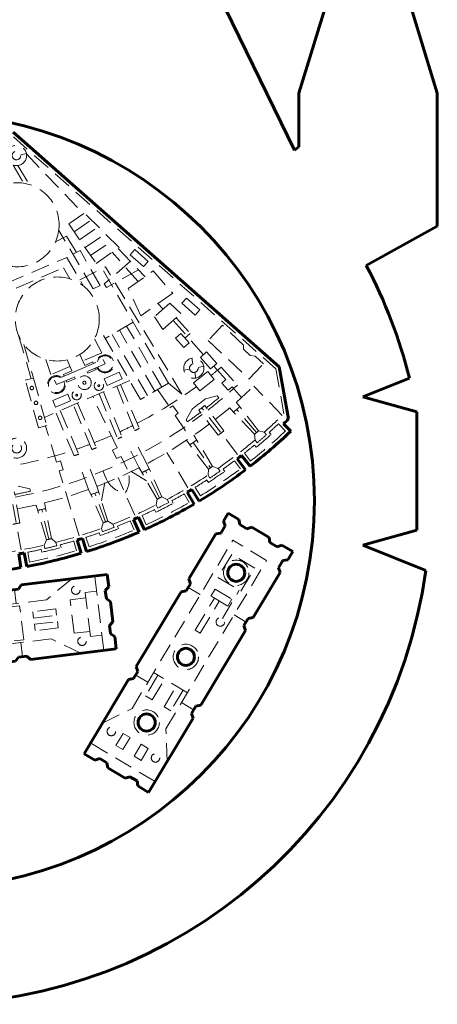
# Model space of a CAD drawing. Header units: millimetres. Extents: x -16512 to -16074, y 2140 to 2664.
# Tile 2 of 7: x -16384 to -16294, y 2143 to 2356. Entities that reach past the tile are written whole.
import ezdxf

# ---------------------------------------------------------------- set-up
doc = ezdxf.new("R2010")
doc.units = ezdxf.units.MM
doc.linetypes.add('K5LT_BASIC', pattern=[0])
doc.linetypes.add('K5LT_DASHED', pattern=[6, 4, -2])

# ---------------------------------------------------------------- blocks, each defined once
blk = doc.blocks.new('U4')
at = {"color": 5, "linetype": 'K5LT_BASIC', "lineweight": 60, "true_color": 0x0000ff}
for p, q in [((-16325.05, 2327.6), (-16378.71, 2437.76)), ((-16317.9, 2360.04), (-16324.07, 2339.92)), ((-16294.18, 2339.92), (-16300.35, 2360.04)), ((-16324.07, 2339.92), (-16324.07, 2328.32)), ((-16294.18, 2311.23), (-16294.18, 2339.92)), ((-16324.07, 2328.32), (-16325.05, 2327.6)), ((-16309.53, 2302.73), (-16294.18, 2311.23)), ((-16310.28, 2274.34), (-16300.18, 2278.38)), ((-16298.6, 2271.08), (-16310.28, 2274.34)), ((-16298.6, 2245.57), (-16298.6, 2271.08)), ((-16310.28, 2242.31), (-16298.6, 2245.57)), ((-16296.66, 2236.86), (-16310.28, 2242.31))]:
    blk.add_line(p, q, dxfattribs=at)
blk.add_circle((-16404.34, 2251.86), 83.61, dxfattribs=at)
for centre, radius, start, end in [((-16405.05, 2252.08), 108.11, 14.0762, 27.9362), ((-16404.34, 2251.86), 108.72, 187.9308, 352.0692)]:
    blk.add_arc(centre, radius, start, end, dxfattribs=at)
blk = doc.blocks.new('U6')
at = {"color": 5, "linetype": 'K5LT_BASIC', "lineweight": 60, "true_color": 0x0000ff}
for p, q in [((-16328.34, 2280.81), (-16385.8, 2331.53)), ((-16326.32, 2269.56), (-16328.34, 2280.81)), ((-16325.85, 2266.9), (-16327.39, 2268.53)), ((-16335.61, 2258.59), (-16337.4, 2260.98)), ((-16334.62, 2259.35), (-16336.46, 2261.7)), ((-16345.63, 2251.82), (-16347.19, 2254.36)), ((-16346.71, 2251.18), (-16348.2, 2253.76)), ((-16358.61, 2245.13), (-16359.79, 2247.88)), ((-16357.47, 2245.64), (-16358.71, 2248.35)), ((-16369.95, 2240.91), (-16370.86, 2243.75)), ((-16371.15, 2240.54), (-16371.99, 2243.41)), ((-16384.14, 2237.47), (-16384.63, 2240.42)), ((-16382.9, 2237.7), (-16383.47, 2240.63))]:
    blk.add_line(p, q, dxfattribs=at)
for centre, radius, start, end in [((-16403.45, 2348.3), 110.22, 313.6315, 314.4047), ((-16403.45, 2348.16), 112.36, 307.7766, 313.6827), ((-16403.45, 2348.16), 109.37, 307.1482, 307.7657), ((-16403.45, 2348.16), 112.36, 300.9663, 307.1373), ((-16403.45, 2348.16), 109.37, 300.3378, 300.9553), ((-16403.45, 2348.16), 112.36, 294.1559, 300.3269), ((-16403.45, 2348.16), 109.37, 293.5275, 294.145), ((-16403.45, 2348.16), 109.37, 286.7171, 287.3346), ((-16403.45, 2348.16), 112.36, 287.3455, 293.5166), ((-16403.45, 2348.16), 109.37, 279.9068, 280.5243), ((-16403.45, 2348.16), 112.36, 280.5352, 286.7062), ((-16403.45, 2348.16), 112.36, 273.7248, 279.8959)]:
    blk.add_arc(centre, radius, start, end, dxfattribs=at)
blk = doc.blocks.new('U7')
at = {"color": 7, "linetype": 'K5LT_DASHED', "lineweight": 18}
for p, q in [((-16385.77, 2330.47), (-16329.06, 2280.4)), ((-16384.2, 2326.64), (-16382.97, 2326.89)), ((-16382.95, 2326.79), (-16370.65, 2313.9)), ((-16385.8, 2324.38), (-16383.53, 2320.46)), ((-16384.83, 2324.29), (-16382.34, 2320.22)), ((-16373.83, 2311.69), (-16370.43, 2314.05)), ((-16362.94, 2306.57), (-16370.43, 2314.05)), ((-16373.83, 2311.69), (-16367.9, 2303.13)), ((-16372.64, 2309.98), (-16368.93, 2312.55)), ((-16368.54, 2297.65), (-16375.98, 2310.3)), ((-16371.46, 2308.27), (-16367.43, 2311.06)), ((-16370.27, 2306.56), (-16365.94, 2309.56)), ((-16374.29, 2309.03), (-16376.69, 2307.81)), ((-16374.29, 2309.03), (-16372.13, 2305.54)), ((-16369.09, 2304.84), (-16364.44, 2308.06)), ((-16371.36, 2305.93), (-16372.94, 2305.13)), ((-16367.06, 2298.4), (-16371.36, 2305.93)), ((-16367.9, 2303.13), (-16362.94, 2306.57)), ((-16358.79, 2299.25), (-16364.4, 2305.55)), ((-16363.16, 2306.41), (-16357.32, 2300.29)), ((-16359.56, 2306.15), (-16360.54, 2305.04)), ((-16356.67, 2303.6), (-16359.56, 2306.15)), ((-16387.33, 2298.85), (-16374.23, 2304.44)), ((-16374.23, 2304.44), (-16370.62, 2298.23)), ((-16360.49, 2303.61), (-16366.13, 2298.72)), ((-16360.54, 2305.04), (-16357.65, 2302.49)), ((-16357.65, 2302.49), (-16356.67, 2303.6)), ((-16385.21, 2297.83), (-16374.95, 2302.21)), ((-16374.95, 2302.21), (-16373.55, 2299.8)), ((-16371.43, 2299.62), (-16365.86, 2302.45)), ((-16352.26, 2277.29), (-16366.61, 2302.06)), ((-16349.35, 2274.92), (-16365.86, 2302.45)), ((-16358.74, 2301.78), (-16365.69, 2297.96)), ((-16360.95, 2297.72), (-16355.59, 2301.52)), ((-16355.59, 2301.52), (-16351.35, 2296.71)), ((-16367.06, 2298.4), (-16368.54, 2297.65)), ((-16365.69, 2297.96), (-16366.13, 2298.72)), ((-16358.24, 2291.83), (-16360.95, 2297.72)), ((-16351.35, 2296.71), (-16358.24, 2291.83)), ((-16348.38, 2295.67), (-16349.36, 2294.56)), ((-16345.49, 2293.12), (-16348.38, 2295.67)), ((-16352, 2294.54), (-16355.26, 2291.63)), ((-16353.44, 2293.25), (-16354.52, 2294.46)), ((-16349.56, 2292.36), (-16352, 2294.54)), ((-16349.36, 2294.56), (-16346.47, 2292.01)), ((-16346.47, 2292.01), (-16345.49, 2293.12)), ((-16359.88, 2290.45), (-16365.91, 2286.93)), ((-16355.26, 2291.63), (-16353.46, 2288.88)), ((-16353.46, 2288.88), (-16349.56, 2292.36)), ((-16344.69, 2283.44), (-16351.28, 2290.82)), ((-16350.59, 2291.43), (-16347.55, 2288.02)), ((-16358.29, 2273.77), (-16367.38, 2289.46)), ((-16355.22, 2275.56), (-16362.85, 2288.72)), ((-16353.69, 2276.45), (-16361.32, 2289.61)), ((-16340.59, 2289.8), (-16343.69, 2286.51)), ((-16336.05, 2285.5), (-16340.59, 2289.8)), ((-16384.64, 2287.58), (-16381.95, 2278.26)), ((-16368.27, 2286.9), (-16366.7, 2283.83)), ((-16356.82, 2274.63), (-16364.44, 2287.79)), ((-16350.73, 2286.99), (-16349.6, 2288)), ((-16348.94, 2284.99), (-16350.73, 2286.99)), ((-16349.6, 2288), (-16347.81, 2285.99)), ((-16347.55, 2288.02), (-16348.7, 2287)), ((-16343.69, 2286.51), (-16334.87, 2278.17)), ((-16383.52, 2285.65), (-16381.43, 2278.4)), ((-16347.81, 2285.99), (-16348.94, 2284.99)), ((-16345.36, 2282.84), (-16344.02, 2284.03)), ((-16344.02, 2284.03), (-16341.81, 2281.56)), ((-16336.05, 2285.5), (-16336.05, 2284.62)), ((-16334.62, 2283.27), (-16336.05, 2284.62)), ((-16378.78, 2282.42), (-16377.65, 2279.16)), ((-16374.16, 2282.32), (-16373.14, 2279.92)), ((-16371.61, 2280.16), (-16366.37, 2282.42)), ((-16371.4, 2283.5), (-16370.37, 2281.1)), ((-16366.7, 2283.83), (-16370.79, 2282.09)), ((-16368.58, 2281.87), (-16370.37, 2281.1)), ((-16368.58, 2281.87), (-16368.43, 2281.53)), ((-16366.37, 2282.42), (-16365.96, 2281.47)), ((-16347.21, 2282.68), (-16346.97, 2281.44)), ((-16343.15, 2280.36), (-16345.36, 2282.84)), ((-16333.55, 2283.14), (-16334.62, 2283.27)), ((-16331.76, 2281.45), (-16333.55, 2283.14)), ((-16373.56, 2280.91), (-16377.65, 2279.16)), ((-16371.6, 2280.16), (-16376.86, 2277.95)), ((-16374.94, 2279.16), (-16373.14, 2279.92)), ((-16365.96, 2281.47), (-16371.2, 2279.21)), ((-16369.82, 2279.8), (-16369.66, 2279.43)), ((-16367.86, 2280.21), (-16369.66, 2279.43)), ((-16368.02, 2280.58), (-16367.86, 2280.21)), ((-16348.94, 2280.1), (-16347.7, 2280.35)), ((-16343.73, 2279.84), (-16346.89, 2277.38)), ((-16345.87, 2280.71), (-16344.64, 2280.96)), ((-16342.36, 2278.08), (-16343.73, 2279.84)), ((-16341.81, 2281.56), (-16343.15, 2280.36)), ((-16339.89, 2278.05), (-16342.48, 2280.96)), ((-16340.85, 2280.77), (-16337.38, 2276.88)), ((-16334.87, 2278.17), (-16331.76, 2281.45)), ((-16329.06, 2280.4), (-16327.32, 2270.66)), ((-16383.2, 2277.91), (-16381.43, 2278.4)), ((-16380.35, 2267.64), (-16383.2, 2277.91)), ((-16381.43, 2278.4), (-16378.58, 2268.13)), ((-16360.65, 2277.85), (-16379.07, 2269.89)), ((-16376.86, 2277.95), (-16376.46, 2276.99)), ((-16376.46, 2276.99), (-16371.2, 2279.21)), ((-16374.94, 2279.16), (-16374.79, 2278.82)), ((-16374.39, 2277.86), (-16374.23, 2277.49)), ((-16374.23, 2277.49), (-16372.42, 2278.25)), ((-16372.58, 2278.63), (-16372.42, 2278.25)), ((-16366.15, 2278.25), (-16362.91, 2279.65)), ((-16365.53, 2276.82), (-16366.15, 2278.25)), ((-16362.3, 2278.22), (-16365.53, 2276.82)), ((-16362.91, 2279.65), (-16362.3, 2278.22)), ((-16346.6, 2279.62), (-16346.36, 2278.38)), ((-16345.51, 2275.62), (-16342.36, 2278.08)), ((-16340.72, 2277.32), (-16339.89, 2278.05)), ((-16363.46, 2276.64), (-16359.56, 2267.02)), ((-16362.6, 2277.01), (-16358.54, 2267.54)), ((-16352.26, 2277.29), (-16358.29, 2273.77)), ((-16354.61, 2275.89), (-16351.95, 2271.97)), ((-16349.35, 2274.92), (-16352.26, 2277.29)), ((-16346.89, 2277.38), (-16345.51, 2275.62)), ((-16339.36, 2275.79), (-16340.72, 2277.32)), ((-16339.36, 2275.79), (-16338.53, 2276.52)), ((-16336.47, 2274.21), (-16338.53, 2276.52)), ((-16327.67, 2270.32), (-16333.85, 2276.67)), ((-16374, 2274.9), (-16377.25, 2273.53)), ((-16377.25, 2273.53), (-16376.65, 2272.1)), ((-16376.65, 2272.1), (-16373.4, 2273.47)), ((-16373.4, 2273.47), (-16374, 2274.9)), ((-16363.37, 2263.29), (-16368.61, 2274.38)), ((-16367.26, 2274.96), (-16363.23, 2265.28)), ((-16366.3, 2275.41), (-16362.31, 2265.7)), ((-16341.71, 2274.56), (-16344.27, 2273.92)), ((-16341.39, 2274.14), (-16341.71, 2274.56)), ((-16375.67, 2271.36), (-16371.67, 2261.95)), ((-16368.82, 2262.97), (-16372.84, 2272.58)), ((-16371.92, 2272.98), (-16367.83, 2263.35)), ((-16351.95, 2271.97), (-16351.31, 2272.42)), ((-16350.15, 2270.78), (-16351.31, 2272.42)), ((-16348.45, 2269.39), (-16347.17, 2271.7)), ((-16341.52, 2266.04), (-16345.69, 2271.48)), ((-16337.38, 2261.92), (-16345.07, 2271.96)), ((-16340.27, 2267), (-16344.44, 2272.44)), ((-16333.65, 2266.25), (-16339.08, 2271.93)), ((-16332.81, 2266.98), (-16337.62, 2273.18)), ((-16333.23, 2266.61), (-16337.55, 2271.63)), ((-16380.77, 2269.15), (-16380.79, 2269.14)), ((-16372.67, 2261.61), (-16376.59, 2270.96)), ((-16350.83, 2270.3), (-16350.15, 2270.78)), ((-16350.83, 2270.3), (-16347.58, 2265.5)), ((-16348.13, 2268.97), (-16348.45, 2269.39)), ((-16378.58, 2268.13), (-16380.35, 2267.64)), ((-16376.46, 2260.25), (-16378.85, 2268.02)), ((-16331.57, 2266.7), (-16332.81, 2266.98)), ((-16326.98, 2266.96), (-16328.48, 2268.52)), ((-16356.93, 2259.9), (-16359.56, 2264.9)), ((-16343.65, 2258.69), (-16348.38, 2264.96)), ((-16342.73, 2259.31), (-16346.79, 2266.04)), ((-16333.56, 2264.98), (-16333.65, 2266.25)), ((-16333.09, 2264.42), (-16333.56, 2264.99)), ((-16331.08, 2266.15), (-16331.57, 2266.7)), ((-16330.08, 2266.21), (-16330.49, 2266.67)), ((-16363.37, 2263.29), (-16364.36, 2262.82)), ((-16363.51, 2261.01), (-16364.36, 2262.82)), ((-16358.63, 2259.02), (-16361.17, 2264.07)), ((-16346.9, 2264.49), (-16343.19, 2259)), ((-16333.3, 2263.44), (-16333.69, 2263.91)), ((-16362.52, 2261.48), (-16363.51, 2261.01)), ((-16361.2, 2258.69), (-16362.52, 2261.48)), ((-16348.07, 2254.7), (-16352.59, 2262.33)), ((-16334.51, 2260.48), (-16335.84, 2262.18)), ((-16376.46, 2260.25), (-16375.6, 2260.51)), ((-16375.87, 2258.33), (-16375.01, 2258.59)), ((-16375.01, 2258.59), (-16375.6, 2260.51)), ((-16369.52, 2254.34), (-16371.44, 2259.65)), ((-16367.72, 2255.01), (-16369.74, 2260.28)), ((-16356.98, 2256.18), (-16361.3, 2258.9)), ((-16354.68, 2252.23), (-16358.63, 2259.02)), ((-16353.7, 2252.74), (-16356.93, 2259.9)), ((-16343.71, 2257.42), (-16343.65, 2258.69)), ((-16341.53, 2258.89), (-16342.73, 2259.31)), ((-16341.11, 2258.29), (-16341.54, 2258.89)), ((-16340.11, 2258.23), (-16340.47, 2258.74)), ((-16336.73, 2258.78), (-16338.03, 2260.51)), ((-16371.57, 2244.31), (-16375.87, 2258.33)), ((-16366.73, 2251.87), (-16365.84, 2256.9)), ((-16365.84, 2256.9), (-16366.41, 2258.3)), ((-16359.55, 2248.79), (-16363.13, 2256.9)), ((-16354.19, 2252.49), (-16357.22, 2258.37)), ((-16343.63, 2255.85), (-16343.96, 2256.37)), ((-16343.31, 2256.8), (-16343.71, 2257.42)), ((-16382.19, 2254.48), (-16384.75, 2255.08)), ((-16382.09, 2253.96), (-16382.19, 2254.48)), ((-16366.4, 2247.13), (-16369.52, 2254.34)), ((-16365.36, 2247.51), (-16367.72, 2255.01)), ((-16345.37, 2252.94), (-16346.5, 2254.78)), ((-16384.11, 2241.26), (-16386.36, 2253.7)), ((-16384.36, 2247.09), (-16385.58, 2253.84)), ((-16365.88, 2247.32), (-16368.19, 2253.52)), ((-16354.89, 2250.98), (-16354.68, 2252.23)), ((-16352.55, 2252.18), (-16353.7, 2252.74)), ((-16352.21, 2251.53), (-16352.56, 2252.18)), ((-16347.8, 2251.5), (-16348.88, 2253.37)), ((-16378.64, 2243.45), (-16380.89, 2250.97)), ((-16378.11, 2243.58), (-16379.66, 2250.01)), ((-16377.57, 2243.71), (-16379.02, 2251.43)), ((-16355, 2249.41), (-16355.27, 2249.97)), ((-16354.56, 2250.32), (-16354.89, 2250.98)), ((-16351.22, 2251.35), (-16351.51, 2251.9)), ((-16357.07, 2246.72), (-16357.97, 2248.69)), ((-16366.76, 2245.9), (-16366.4, 2247.13)), ((-16366.51, 2245.21), (-16366.76, 2245.91)), ((-16364.3, 2246.82), (-16365.36, 2247.51)), ((-16364.03, 2246.14), (-16364.3, 2246.83)), ((-16363.07, 2245.84), (-16363.29, 2246.42)), ((-16359.66, 2245.58), (-16360.51, 2247.57)), ((-16376.59, 2242.89), (-16377.57, 2243.71)), ((-16369.43, 2241.94), (-16370.09, 2244)), ((-16367.05, 2244.36), (-16367.25, 2244.95)), ((-16379.14, 2242.27), (-16378.64, 2243.45)), ((-16378.98, 2241.56), (-16379.14, 2242.28)), ((-16376.4, 2242.18), (-16376.59, 2242.9)), ((-16375.48, 2241.78), (-16375.64, 2242.38)), ((-16372.13, 2241.11), (-16372.74, 2243.18)), ((-16382.26, 2238.65), (-16382.67, 2240.78)), ((-16379.61, 2240.78), (-16379.75, 2241.38))]:
    blk.add_line(p, q, dxfattribs=at)
for centre, radius in [((-16385.12, 2326.46), 2.19), ((-16385.12, 2326.46), 0.932), ((-16384.98, 2311.5), 9.08), ((-16376.29, 2291.15), 9.08), ((-16346.79, 2280.53), 2.19), ((-16346.79, 2280.53), 0.932), ((-16370.43, 2277.39), 1.48), ((-16370.43, 2277.39), 0.33), ((-16367.32, 2276.74), 1.01), ((-16381.78, 2276.24), 0.372), ((-16372.1, 2274.7), 1.01), ((-16367.32, 2276.74), 0.192), ((-16380.89, 2273.02), 0.372), ((-16372.1, 2274.7), 0.192), ((-16380, 2269.8), 0.372), ((-16385.06, 2263.26), 2.15), ((-16385.06, 2263.26), 1.05)]:
    blk.add_circle(centre, radius, dxfattribs=at)
for centre, radius, start, end in [((-16365.96, 2281.47), 1.93, 203.3935, 170.9227), ((-16365.96, 2281.47), 1.73, 203.3935, 166.6642), ((-16403.45, 2354.76), 96.92, 308.5485, 310.2324), ((-16376.46, 2276.99), 1.93, 55.3025, 22.8316), ((-16376.46, 2276.99), 1.73, 59.5609, 22.8316), ((-16403.45, 2354.76), 96.92, 297.291, 306.1835), ((-16403.45, 2348.16), 97.19, 307.9213, 312.8275), ((-16403.45, 2348.16), 99.77, 307.9093, 314.2294), ((-16403.45, 2348.16), 94.94, 306.3558, 308.5581), ((-16403.45, 2348.16), 96.59, 307.9242, 309.9764), ((-16403.45, 2348.16), 95.99, 306.9867, 307.9271), ((-16403.45, 2348.16), 100.99, 310.2207, 311.2386), ((-16403.45, 2348.16), 97.19, 280.7178, 306.9925), ((-16403.45, 2348.16), 96.59, 304.9375, 306.9897), ((-16403.45, 2348.16), 108.63, 311.4219, 314.489), ((-16403.45, 2348.16), 99.77, 280.7058, 307.0045), ((-16403.45, 2354.76), 96.92, 294.82, 296.626), ((-16403.45, 2354.76), 98.11, 296.5709, 297.2419), ((-16403.45, 2348.16), 102.85, 307.0181, 307.8958), ((-16403.45, 2348.16), 107.61, 310.4345, 311.0248), ((-16403.45, 2348.16), 109.37, 311.8359, 313.2715), ((-16403.45, 2354.76), 96.92, 291.2674, 294.2219), ((-16403.45, 2354.76), 98.11, 294.2024, 294.7897), ((-16403.45, 2348.16), 100.99, 303.5428, 304.5607), ((-16403.45, 2348.16), 108.63, 304.7426, 310.0389), ((-16403.45, 2348.16), 111.53, 308.1769, 313.2795), ((-16403.45, 2348.16), 109.99, 309.6234, 311.8359), ((-16403.45, 2348.16), 109.37, 310.0346, 311.4247), ((-16403.45, 2354.76), 96.92, 288.8495, 290.645), ((-16403.45, 2354.76), 98.11, 290.67, 291.2891), ((-16403.45, 2348.16), 109.37, 308.1769, 309.6234), ((-16403.45, 2354.76), 96.92, 277.8811, 288.2263), ((-16403.45, 2354.76), 98.11, 288.2805, 288.9005), ((-16366.09, 2256.51), 5.35, 326.2496, 26.5213), ((-16403.45, 2348.16), 100.99, 296.7325, 297.7503), ((-16403.45, 2348.16), 111.53, 301.3792, 306.737), ((-16403.45, 2348.16), 107.61, 303.7566, 304.3469), ((-16403.45, 2348.16), 109.37, 305.158, 306.737), ((-16360.84, 2258.83), 5.35, 201.1511, 261.4229), ((-16403.45, 2348.16), 108.63, 297.9322, 303.3609), ((-16403.45, 2348.16), 109.37, 301.3792, 302.9455), ((-16403.45, 2348.16), 109.99, 302.9455, 305.158), ((-16403.45, 2348.16), 109.37, 303.3567, 304.7468), ((-16403.45, 2348.16), 96.59, 280.7207, 282.7728), ((-16403.45, 2348.16), 100.99, 289.9221, 290.94), ((-16403.45, 2348.16), 107.61, 296.9462, 297.5366), ((-16403.45, 2348.16), 109.37, 298.3477, 299.9267), ((-16403.45, 2348.16), 100.99, 283.1118, 284.1296), ((-16403.45, 2348.16), 108.63, 291.1233, 296.5506), ((-16403.45, 2348.16), 109.37, 294.5688, 296.1352), ((-16403.45, 2348.16), 111.53, 294.5688, 299.9267), ((-16403.45, 2348.16), 109.99, 296.1352, 298.3477), ((-16403.45, 2348.16), 109.37, 296.5463, 297.9365), ((-16403.45, 2348.16), 102.85, 279.8146, 280.6923), ((-16403.45, 2348.16), 108.63, 284.3115, 289.7406), ((-16403.45, 2348.16), 109.99, 289.3248, 291.5373), ((-16403.45, 2348.16), 109.37, 289.736, 291.1261), ((-16403.45, 2348.16), 107.61, 290.1359, 290.7262), ((-16403.45, 2348.16), 109.37, 291.5373, 293.1163), ((-16403.45, 2348.16), 107.61, 283.3255, 283.9159), ((-16403.45, 2348.16), 109.37, 287.7585, 289.3248), ((-16403.45, 2348.16), 111.53, 287.7585, 293.1163), ((-16403.45, 2348.16), 108.63, 277.5026, 282.9299), ((-16403.45, 2348.16), 109.99, 282.5144, 284.727), ((-16403.45, 2348.16), 109.37, 282.9256, 284.3158), ((-16403.45, 2348.16), 109.37, 284.727, 286.306), ((-16403.45, 2348.16), 109.37, 280.9481, 282.5144), ((-16403.45, 2348.16), 111.53, 280.9481, 286.306)]:
    blk.add_arc(centre, radius, start, end, dxfattribs=at)
blk = doc.blocks.new('U10')
at = {"color": 7, "linetype": 'K5LT_DASHED', "lineweight": 18}
for p, q in [((-16366.23, 2219.55), (-16368.2, 2235.67)), ((-16373.18, 2235.06), (-16378.64, 2230.5)), ((-16385.19, 2229.7), (-16385.56, 2232.71)), ((-16370.13, 2230.94), (-16373.54, 2230.52)), ((-16367.79, 2232.36), (-16370.27, 2232.06)), ((-16369.11, 2222.56), (-16370.27, 2232.06)), ((-16378.64, 2230.5), (-16420.67, 2225.36)), ((-16407.11, 2227.02), (-16407.48, 2230.03)), ((-16384.42, 2229.23), (-16398.43, 2227.52)), ((-16383.52, 2221.89), (-16384.42, 2229.23)), ((-16372.65, 2223.26), (-16373.54, 2230.52)), ((-16402.23, 2219.05), (-16403.26, 2227.49)), ((-16397.53, 2220.18), (-16398.43, 2227.52)), ((-16376.6, 2228.54), (-16381.56, 2227.93)), ((-16381.56, 2227.93), (-16381.4, 2226.57)), ((-16381.4, 2226.57), (-16376.43, 2227.17)), ((-16376.43, 2227.17), (-16376.6, 2228.54)), ((-16419.64, 2216.93), (-16420.67, 2225.36)), ((-16417.59, 2224.34), (-16413.05, 2224.89)), ((-16403.12, 2226.35), (-16413.08, 2225.13)), ((-16412.33, 2218.98), (-16413.08, 2225.13)), ((-16381.23, 2225.21), (-16376.27, 2225.81)), ((-16381.07, 2223.85), (-16381.23, 2225.21)), ((-16376.1, 2224.45), (-16381.07, 2223.85)), ((-16376.27, 2225.81), (-16376.1, 2224.45)), ((-16417.44, 2223.08), (-16417.59, 2224.34)), ((-16412.9, 2223.63), (-16417.44, 2223.08)), ((-16412.78, 2222.69), (-16417.32, 2222.13)), ((-16369.24, 2223.68), (-16372.65, 2223.26)), ((-16366.63, 2222.86), (-16369.11, 2222.56)), ((-16377.61, 2222.06), (-16419.64, 2216.93)), ((-16417.32, 2222.13), (-16417.17, 2220.87)), ((-16417.17, 2220.87), (-16412.63, 2221.42)), ((-16412.51, 2220.48), (-16417.05, 2219.92)), ((-16412.33, 2218.98), (-16402.37, 2220.19)), ((-16397.53, 2220.18), (-16383.52, 2221.89)), ((-16384.16, 2221.26), (-16383.8, 2218.25)), ((-16371.21, 2218.94), (-16377.61, 2222.06)), ((-16417.05, 2219.92), (-16416.9, 2218.66)), ((-16416.9, 2218.66), (-16412.36, 2219.22)), ((-16406.08, 2218.58), (-16405.71, 2215.57))]:
    blk.add_line(p, q, dxfattribs=at)
for centre, radius in [((-16372.29, 2232.59), 0.918), ((-16393.55, 2224.39), 2.74), ((-16370.94, 2221.55), 0.918)]:
    blk.add_circle(centre, radius, dxfattribs=at)
blk = doc.blocks.new('U11')
at = {"color": 5, "linetype": 'K5LT_BASIC', "lineweight": 60, "true_color": 0x0000ff}
for p, q in [((-16384.06, 2233.73), (-16365.51, 2236)), ((-16365.51, 2236), (-16365.18, 2233.31)), ((-16405.97, 2231.06), (-16387.27, 2233.34)), ((-16387.27, 2233.34), (-16386.46, 2232.6)), ((-16384.06, 2233.73), (-16384.66, 2232.82)), ((-16365.18, 2233.31), (-16365.91, 2232.51)), ((-16405.97, 2231.06), (-16406.58, 2230.14)), ((-16384.66, 2232.82), (-16386.46, 2232.6)), ((-16365.69, 2230.71), (-16365.91, 2232.51)), ((-16425.65, 2228.65), (-16423.66, 2228.9)), ((-16423.66, 2228.9), (-16422.85, 2228.15)), ((-16420.45, 2229.29), (-16421.06, 2228.37)), ((-16420.45, 2229.29), (-16409.18, 2230.66)), ((-16409.18, 2230.66), (-16408.37, 2229.92)), ((-16406.58, 2230.14), (-16408.37, 2229.92)), ((-16364.79, 2230.12), (-16365.69, 2230.71)), ((-16364.26, 2225.76), (-16364.79, 2230.12)), ((-16425.33, 2225.96), (-16425.65, 2228.65)), ((-16421.06, 2228.37), (-16422.85, 2228.15)), ((-16425.33, 2225.96), (-16424.42, 2225.37)), ((-16424.2, 2223.57), (-16424.42, 2225.37)), ((-16364.26, 2225.76), (-16364.99, 2224.96)), ((-16364.99, 2224.96), (-16364.77, 2223.17)), ((-16424.94, 2222.77), (-16424.2, 2223.57)), ((-16424.94, 2222.77), (-16424.4, 2218.42)), ((-16363.87, 2222.57), (-16364.77, 2223.17)), ((-16363.54, 2219.88), (-16363.87, 2222.57)), ((-16424.4, 2218.42), (-16423.5, 2217.82)), ((-16385.3, 2217.22), (-16384.7, 2218.14)), ((-16382.9, 2218.36), (-16384.7, 2218.14)), ((-16382.09, 2217.61), (-16382.9, 2218.36)), ((-16382.09, 2217.61), (-16363.54, 2219.88)), ((-16424.01, 2215.22), (-16423.28, 2216.02)), ((-16423.5, 2217.82), (-16423.28, 2216.02)), ((-16404.01, 2214.94), (-16385.3, 2217.22)), ((-16424.01, 2215.22), (-16423.69, 2212.54)), ((-16419.29, 2213.91), (-16421.09, 2213.69)), ((-16418.49, 2213.17), (-16419.29, 2213.91)), ((-16418.49, 2213.17), (-16407.21, 2214.55)), ((-16407.21, 2214.55), (-16406.61, 2215.46)), ((-16404.81, 2215.68), (-16406.61, 2215.46)), ((-16404.01, 2214.94), (-16404.81, 2215.68)), ((-16423.69, 2212.54), (-16421.69, 2212.78)), ((-16421.69, 2212.78), (-16421.09, 2213.69))]:
    blk.add_line(p, q, dxfattribs=at)
blk.add_circle((-16393.55, 2224.39), 1.85, dxfattribs=at)
blk = doc.blocks.new('U12')
at = {"color": 7, "linetype": 'K5LT_DASHED', "lineweight": 18}
for p, q in [((-16360.12, 2207.02), (-16338.37, 2243.35)), ((-16331.08, 2238.99), (-16338.37, 2243.35)), ((-16338.61, 2240.31), (-16341.59, 2235.34)), ((-16333.64, 2237.34), (-16338.61, 2240.31)), ((-16352.83, 2202.65), (-16331.08, 2238.99)), ((-16336.62, 2232.37), (-16333.64, 2237.34)), ((-16341.59, 2235.34), (-16336.62, 2232.37)), ((-16345.39, 2231.63), (-16347.99, 2233.18)), ((-16346.49, 2223.96), (-16342.35, 2230.87)), ((-16343.1, 2231.32), (-16342.19, 2232.83)), ((-16339.45, 2229.14), (-16343.1, 2231.32)), ((-16342.19, 2232.83), (-16338.55, 2230.65)), ((-16340.6, 2226.49), (-16336.96, 2232.57)), ((-16345.41, 2223.32), (-16341.28, 2230.23)), ((-16338.55, 2230.65), (-16339.45, 2229.14)), ((-16338.1, 2227.26), (-16335.5, 2225.7)), ((-16345.41, 2223.32), (-16346.49, 2223.96)), ((-16356.73, 2212.68), (-16359.33, 2214.24)), ((-16354.55, 2214.23), (-16357.21, 2209.79)), ((-16348.18, 2210.42), (-16355.47, 2214.78)), ((-16355.77, 2208.92), (-16353.11, 2213.37)), ((-16353.21, 2207.39), (-16350.54, 2211.83)), ((-16357.21, 2209.79), (-16355.77, 2208.92)), ((-16349.1, 2210.97), (-16351.76, 2206.52)), ((-16349.44, 2208.32), (-16346.83, 2206.76)), ((-16366.51, 2203.88), (-16360.12, 2207.02)), ((-16351.76, 2206.52), (-16353.21, 2207.39)), ((-16363.61, 2199.06), (-16362.07, 2201.64)), ((-16362.07, 2201.64), (-16360.56, 2200.74)), ((-16352.58, 2195.54), (-16352.83, 2202.65)), ((-16355.15, 2191.24), (-16369.09, 2199.57)), ((-16362.1, 2198.15), (-16363.61, 2199.06)), ((-16360.56, 2200.74), (-16362.1, 2198.15)), ((-16358.16, 2199.3), (-16359.71, 2196.72)), ((-16356.65, 2198.4), (-16358.16, 2199.3)), ((-16358.2, 2195.81), (-16356.65, 2198.4)), ((-16359.71, 2196.72), (-16358.2, 2195.81))]:
    blk.add_line(p, q, dxfattribs=at)
for centre, radius in [((-16337.62, 2236.34), 2.74), ((-16341.07, 2225.7), 0.918), ((-16348.5, 2218.17), 2.74), ((-16356.98, 2203.99), 2.74), ((-16364.62, 2202.06), 0.918), ((-16355.07, 2196.35), 0.918)]:
    blk.add_circle(centre, radius, dxfattribs=at)
blk = doc.blocks.new('U13')
at = {"color": 5, "linetype": 'K5LT_BASIC', "lineweight": 60, "true_color": 0x0000ff}
for p, q in [((-16339.36, 2249.24), (-16340.39, 2247.51)), ((-16337.03, 2247.85), (-16339.36, 2249.24)), ((-16337.03, 2247.85), (-16336.86, 2246.78)), ((-16340.97, 2244.92), (-16340.04, 2246.48)), ((-16340.39, 2247.51), (-16340.04, 2246.48)), ((-16335.3, 2245.85), (-16336.86, 2246.78)), ((-16334.27, 2246.2), (-16335.3, 2245.85)), ((-16334.27, 2246.2), (-16330.51, 2243.94)), ((-16342.05, 2244.74), (-16347.88, 2235)), ((-16342.05, 2244.74), (-16340.97, 2244.92)), ((-16330.51, 2243.94), (-16330.33, 2242.87)), ((-16330.33, 2242.87), (-16328.78, 2241.94)), ((-16327.75, 2242.29), (-16328.78, 2241.94)), ((-16327.75, 2242.29), (-16325.43, 2240.9)), ((-16325.43, 2240.9), (-16326.46, 2239.17)), ((-16328.47, 2237.44), (-16327.54, 2239)), ((-16328.12, 2236.4), (-16328.47, 2237.44)), ((-16326.46, 2239.17), (-16327.54, 2239)), ((-16328.12, 2236.4), (-16333.95, 2226.66)), ((-16348.46, 2232.41), (-16347.53, 2233.96)), ((-16347.88, 2235), (-16347.53, 2233.96)), ((-16349.54, 2232.23), (-16359.22, 2216.06)), ((-16349.54, 2232.23), (-16348.46, 2232.41)), ((-16333.95, 2226.66), (-16335.03, 2226.48)), ((-16335.96, 2224.93), (-16335.03, 2226.48)), ((-16335.61, 2223.89), (-16335.96, 2224.93)), ((-16335.61, 2223.89), (-16345.29, 2207.72)), ((-16359.22, 2216.06), (-16358.87, 2215.02)), ((-16359.8, 2213.47), (-16358.87, 2215.02)), ((-16360.88, 2213.29), (-16370.48, 2197.25)), ((-16360.88, 2213.29), (-16359.8, 2213.47)), ((-16347.3, 2205.98), (-16346.37, 2207.54)), ((-16345.29, 2207.72), (-16346.37, 2207.54)), ((-16346.95, 2204.95), (-16347.3, 2205.98)), ((-16346.95, 2204.95), (-16356.55, 2188.91)), ((-16370.48, 2197.25), (-16368.16, 2195.86)), ((-16368.16, 2195.86), (-16367.13, 2196.21)), ((-16365.57, 2195.28), (-16367.13, 2196.21)), ((-16365.4, 2194.2), (-16365.57, 2195.28)), ((-16361.63, 2191.95), (-16365.4, 2194.2)), ((-16361.63, 2191.95), (-16360.6, 2192.3)), ((-16360.6, 2192.3), (-16359.05, 2191.37)), ((-16358.87, 2190.3), (-16359.05, 2191.37)), ((-16356.55, 2188.91), (-16358.87, 2190.3))]:
    blk.add_line(p, q, dxfattribs=at)
for centre in [(-16337.62, 2236.34), (-16348.5, 2218.17), (-16356.98, 2203.99)]:
    blk.add_circle(centre, 1.85, dxfattribs=at)

msp = doc.modelspace()

# ---------------------------------------------------------------- block references
for name in ['U4', 'U6', 'U7', 'U13', 'U12', 'U11', 'U10']:
    msp.add_blockref(name, (0, 0))

doc.saveas('drawing.dxf')
